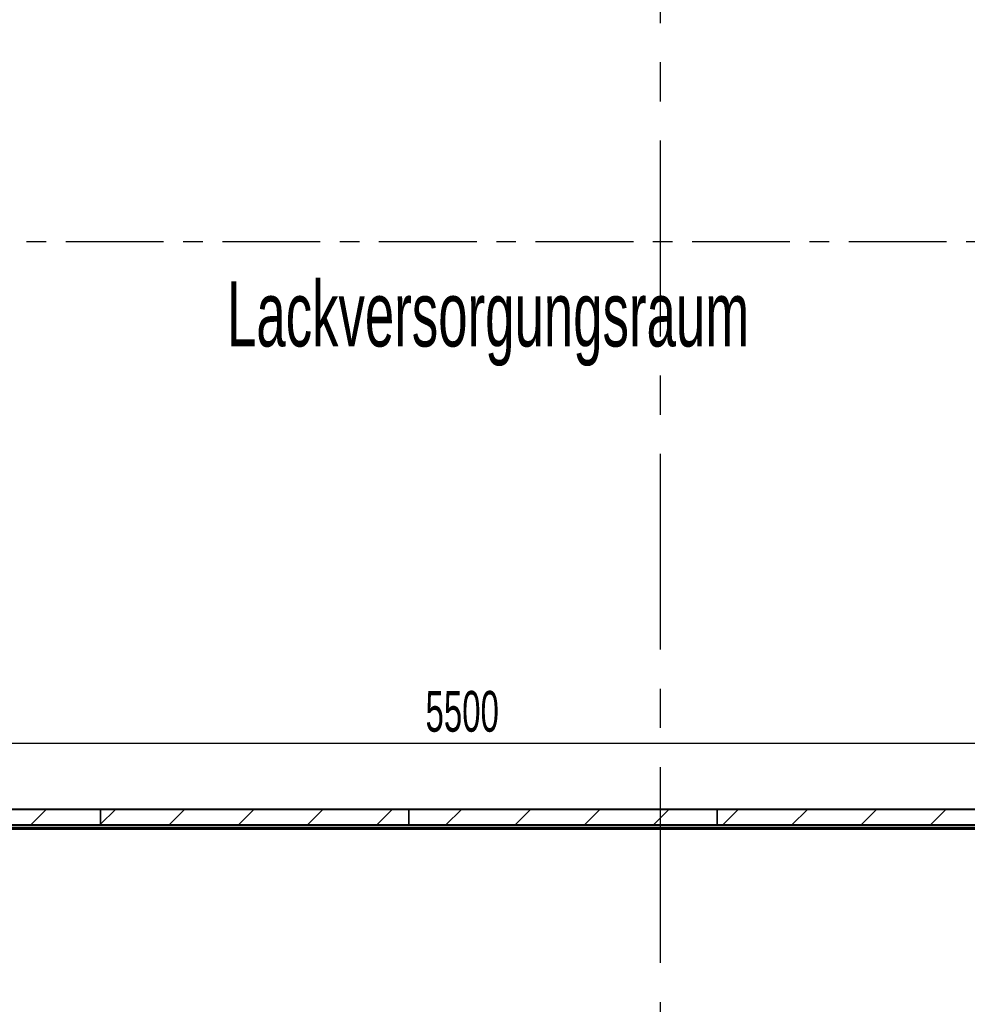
# Model space of a CAD drawing. Header units: millimetres. Extents: x 250 to 59450, y 0 to 41800.
# Tile 88 of 148: x 46320 to 49394, y 15914 to 19107. Entities that reach past the tile are written whole.
import ezdxf

# ---------------------------------------------------------------- set-up
doc = ezdxf.new("R2010")
doc.units = ezdxf.units.MM
doc.header["$LTSCALE"] = 50
doc.linetypes.add('CENTER', pattern=[10.16, 6.35, -1.27, 1.27, -1.27])
doc.linetypes.add('CENTERX2', pattern=[20.32, 12.7, -2.54, 2.54, -2.54])
doc.layers.add('MASS', color=29, linetype='Continuous')
doc.layers.add('SCHNITT', color=5, linetype='CENTER')
doc.styles.add('SLDTEXTSTYLE0', font='TXT', dxfattribs={"width": 0.605})
doc.dimstyles.new('SLDDIMSTYLE2', dxfattribs={"dimtxt": 128.415934, "dimasz": 100, "dimexe": 0, "dimexo": 0.0625, "dimgap": 32.103984, "dimtad": 1, "dimdec": 1, "dimrnd": 1e-09, "dimzin": 12, "dimdsep": 46, "dimtxsty": 'SLDTEXTSTYLE0', "dimsah": 1, "dimcen": 0.09, "dimadec": 0, "dimazin": 3, "dimtfac": 1, "dimtdec": 1, "dimtofl": 0, "dimtmove": 0, "dimatfit": 3, "dimfxl": 1, "dimfrac": 2, "dimtolj": 1, "dimtzin": 12, "dimarcsym": 0})

# ---------------------------------------------------------------- blocks, each defined once
blk = doc.blocks.new('_D_37')
at = {"layer": 'MASS'}
blk.add_line((50582.4, 16759.9), (45082.4, 16759.9), dxfattribs=at)
for points in [[(45082.4, 16759.9), (45182.4, 16734.9), (45182.4, 16784.9)], [(50582.4, 16759.9), (50482.4, 16784.9), (50482.4, 16734.9)]]:
    blk.add_solid(points, dxfattribs=at)
at = {"layer": 'MASS', "insert": (47636.4, 16930.5), "char_height": 132.29, "attachment_point": 1, "style": 'SLDTEXTSTYLE0'}
blk.add_mtext('5500', dxfattribs=at)

msp = doc.modelspace()

# ---------------------------------------------------------------- hatches: boundary and pattern name
at = {"layer": 'SCHNITT', "linetype": 'Continuous', "lineweight": 18}
h = msp.add_hatch(dxfattribs=at)
h.set_pattern_fill('ANSI31', color=256, scale=50, angle=3e-322, style=0)
h.paths.add_polyline_path([(45582.36, 16496.38), (46582.36, 16496.38), (46582.36, 16546.38), (45582.36, 16546.38)], flags=0)
h = msp.add_hatch(dxfattribs=at)
h.set_pattern_fill('ANSI31', color=256, scale=50, angle=3e-322, style=0)
h.paths.add_polyline_path([(46582.36, 16496.38), (47582.36, 16496.38), (47582.36, 16546.38), (46582.36, 16546.38)], flags=0)
h = msp.add_hatch(dxfattribs=at)
h.set_pattern_fill('ANSI31', color=256, scale=50, angle=3e-322, style=0)
h.paths.add_polyline_path([(47582.36, 16496.38), (48582.36, 16496.38), (48582.36, 16546.38), (47582.36, 16546.38)], flags=0)
h = msp.add_hatch(dxfattribs=at)
h.set_pattern_fill('ANSI31', color=256, scale=50, angle=3e-322, style=0)
h.paths.add_polyline_path([(48582.36, 16496.38), (49582.36, 16496.38), (49582.36, 16546.38), (48582.36, 16546.38)], flags=0)

# ---------------------------------------------------------------- linework, layer by layer
at = {"color": 7, "linetype": 'CENTERX2'}
msp.add_line((48397.36, 24811.38), (48397.36, 6286.38), dxfattribs=at)
at = {"color": 7, "linetype": 'Continuous', "lineweight": 25}
for p, q in [((45082.36, 16548.38), (50542.36, 16548.38)), ((45582.36, 16546.38), (46582.36, 16546.38)), ((46582.36, 16546.38), (46582.36, 16496.38)), ((46582.36, 16496.38), (46582.36, 16546.38)), ((46582.36, 16546.38), (47582.36, 16546.38)), ((47582.36, 16496.38), (47582.36, 16546.38)), ((47582.36, 16546.38), (48582.36, 16546.38)), ((47582.36, 16546.38), (47582.36, 16496.38)), ((48582.36, 16546.38), (48582.36, 16496.38)), ((48582.36, 16546.38), (49582.36, 16546.38)), ((48582.36, 16496.38), (48582.36, 16546.38)), ((44533.36, 16494.38), (50542.36, 16494.38)), ((46582.36, 16496.38), (45582.36, 16496.38)), ((47582.36, 16496.38), (46582.36, 16496.38)), ((48582.36, 16496.38), (47582.36, 16496.38)), ((49582.36, 16496.38), (48582.36, 16496.38))]:
    msp.add_line(p, q, dxfattribs=at)
at = {"color": 250, "linetype": 'Continuous', "lineweight": 25, "true_color": 0x404040}
for p, q in [((43592.36, 16486.38), (50572.36, 16486.38)), ((50572.36, 16486.38), (43592.36, 16486.38))]:
    msp.add_line(p, q, dxfattribs=at)
at = {"color": 136, "linetype": 'Continuous', "lineweight": 25, "true_color": 0x008080}
msp.add_line((50567.36, 16481.38), (43597.36, 16481.38), dxfattribs=at)
at = {"layer": 'SCHNITT'}
msp.add_line((57454.89, 18386.9), (42063.19, 18386.9), dxfattribs=at)

# ---------------------------------------------------------------- texts
at = {"layer": 'SCHNITT', "color": 96, "true_color": 0x008000, "insert": (47839.46, 18259.26), "char_height": 211.6667, "attachment_point": 2, "style": 'SLDTEXTSTYLE0'}
msp.add_mtext('Lackversorgungsraum', dxfattribs=at)

# ---------------------------------------------------------------- dimensions: what is measured, and where the dimension line sits
at = {"layer": 'MASS'}
dim = msp.add_linear_dim(base=(45082.36, 16759.94), p1=(50582.36, 16546.38), p2=(45082.36, 16546.38), dimstyle='SLDDIMSTYLE2', dxfattribs=at)
dim.commit()
dim.dimension.update_dxf_attribs({"geometry": '_D_37', "text_midpoint": (47832.36, 16759.94), "dimtype": 160})

doc.saveas('drawing.dxf')
